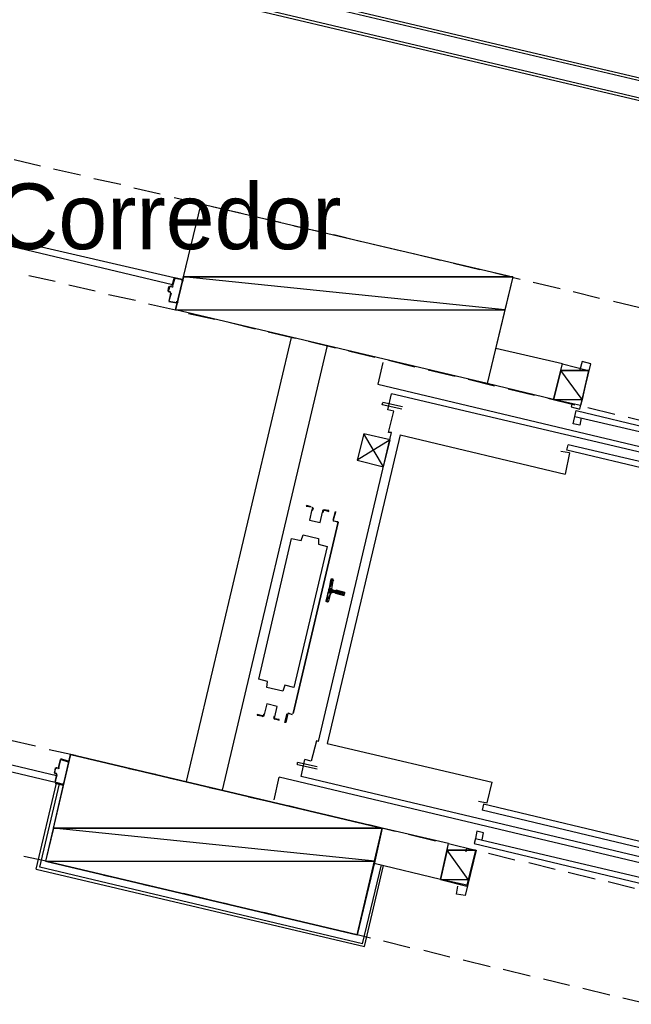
# Model space of a CAD drawing. Header units: feet. Extents: x -79 to 198, y -22 to 181.
# Tile 137 of 256: x 57 to 68, y 111 to 129. Entities that reach past the tile are written whole.
import ezdxf
from ezdxf.enums import TextEntityAlignment as Align

# ---------------------------------------------------------------- set-up
doc = ezdxf.new("R2010")
doc.units = ezdxf.units.FT
for name, color, linetype in [('A-LINEA', 7, 'CONTINUOUS'), ('A-LINEA-FINA', 9, 'CONTINUOUS'), ('A-MURO-CONCRETO', 8, 'CONTINUOUS'), ('A-NOMBRE-ESPACIO', 2, 'CONTINUOUS')]:
    doc.layers.add(name, color=color, linetype=linetype)

msp = doc.modelspace()

# ---------------------------------------------------------------- linework, layer by layer
at = {"layer": 'A-LINEA'}
for p, q in [((75.3067, 126.4711), (45.9733, 133.3911)), ((46.04, 133.4311), (75.32, 126.5244)), ((47.28, 132.7778), (75.24, 126.1778)), ((75.2267, 126.1244), (47.32, 132.7111)), ((57.1867, 126.6178), (57.6667, 126.4978)), ((57.9067, 126.4444), (58.4, 126.3378)), ((58.64, 126.2711), (59.1333, 126.1644)), ((59.3733, 126.0978), (59.8533, 125.9911)), ((60.1067, 125.9244), (60.5867, 125.8178)), ((60.8267, 125.7511), (61.32, 125.6444)), ((61.56, 125.5778), (62.0533, 125.4711)), ((62.2933, 125.4044), (62.7733, 125.2978)), ((63.0267, 125.2444), (63.5067, 125.1244)), ((63.7467, 125.0711), (64.24, 124.9511)), ((64.48, 124.8978), (64.9733, 124.7778)), ((65.2133, 124.7244), (65.6933, 124.6044)), ((57.4533, 124.4978), (57.9333, 124.3911)), ((60.12, 124.4578), (60.2533, 124.4311)), ((60.12, 124.4444), (60.12, 124.4444)), ((60.2533, 124.4178), (60.2533, 124.4178)), ((65.9467, 124.5511), (66.4267, 124.4311)), ((58.1867, 124.3244), (58.6667, 124.2178)), ((60, 124.2178), (60.0133, 124.2978)), ((60.0267, 124.3111), (60.0533, 124.2978)), ((60.0267, 124.2978), (60.0267, 124.2978)), ((60.0687, 124.285), (60.0928, 124.2998)), ((66.6667, 124.3778), (67.16, 124.2578)), ((58.9067, 124.1511), (59.4, 124.0444)), ((60.0267, 124.1778), (60.0267, 124.1778)), ((60.0528, 124.1665), (60.0379, 124.1906)), ((67.4, 124.2044), (67.88, 124.0844)), ((59.64, 123.9778), (60.1333, 123.8711)), ((60.16, 123.9911), (60.0133, 124.0178)), ((60.16, 124.0044), (60.16, 124.0044)), ((68.1333, 124.0311), (68.6133, 123.9111)), ((60.3733, 123.8044), (60.8533, 123.6978)), ((61.1067, 123.6444), (61.5867, 123.5244)), ((60.3333, 115.2578), (62.2533, 123.3644)), ((61.8267, 123.4711), (62.32, 123.3511)), ((62.9067, 123.2178), (60.9867, 115.0978)), ((62.56, 123.2978), (63.0533, 123.1778)), ((67.2, 122.8844), (65.9867, 123.1644)), ((63.2933, 123.1244), (63.7733, 123.0044)), ((63.92, 122.9111), (63.8267, 122.5111)), ((64.0267, 122.9511), (64.5067, 122.8311)), ((64.7467, 122.7778), (65.24, 122.6578)), ((65.48, 122.6044), (65.96, 122.4844)), ((67.68, 122.7644), (67.5333, 122.1244)), ((63.8267, 122.5111), (71.08, 120.7911)), ((67.04, 122.2311), (65.8267, 122.5244)), ((66.2133, 122.4311), (66.6933, 122.3111)), ((71.0533, 120.6978), (64.08, 122.3378)), ((66.9333, 122.2578), (67.4267, 122.1378)), ((63.9067, 122.1378), (63.92, 122.1778)), ((64.2667, 122.0578), (63.9067, 122.1378)), ((64.28, 122.0978), (63.92, 122.1778)), ((67.6667, 122.0844), (68.16, 121.9644)), ((64.0267, 121.6311), (64.12, 122.0178)), ((67.4267, 121.9244), (70.96, 121.0978)), ((67.4533, 122.0311), (70.9867, 121.1911)), ((67.5467, 121.8978), (67.52, 121.7644)), ((68.4, 121.9111), (68.88, 121.7911)), ((62.7467, 115.9911), (64.08, 121.6311)), ((64.24, 121.5911), (62.9067, 115.9511)), ((64.08, 121.6311), (64.0267, 121.6311)), ((64.24, 121.5911), (67.2533, 120.8711)), ((64.0533, 121.4978), (63.4533, 121.1244)), ((67.28, 121.3111), (67.3067, 121.4044)), ((70.84, 120.5778), (67.3067, 121.4044)), ((67.3333, 121.2578), (67.1733, 121.2844)), ((67.3333, 121.2578), (67.2533, 120.8711)), ((70.8133, 120.4711), (67.28, 121.3111)), ((62.28, 116.4978), (63.1067, 119.9911)), ((63.1067, 119.9911), (62.28, 116.4978)), ((63.0933, 119.9911), (63.0133, 120.0178)), ((63.0133, 120.0178), (63.1067, 120.0044)), ((63.0267, 120.0178), (63.0267, 120.0178)), ((63.0267, 120.0178), (63.0267, 120.0178)), ((63.0933, 119.9911), (63.0933, 119.9911)), ((62.9867, 118.7778), (63.0133, 118.9244)), ((63.0264, 118.9145), (63.0113, 118.9372)), ((62.9333, 118.5511), (62.9733, 118.6978)), ((63, 118.7244), (63.04, 118.7111)), ((63.0533, 118.7378), (63.0133, 118.7511)), ((63.04, 118.6978), (63.04, 118.6978)), ((63.0533, 118.7511), (63.0533, 118.7511)), ((63.0533, 118.6978), (63.0533, 118.6978)), ((62.9087, 118.5383), (62.9324, 118.5518)), ((62.1867, 116.5111), (62.2667, 116.4844)), ((62.1867, 116.4978), (62.1867, 116.4978)), ((62.2667, 116.4978), (62.2667, 116.4978)), ((62.2667, 116.4978), (62.2667, 116.4978)), ((57.0933, 116.0178), (57.5733, 115.9111)), ((62.9067, 115.9511), (65.92, 115.2444)), ((57.8267, 115.8444), (58.3067, 115.7378)), ((58.0267, 115.6578), (57.9867, 115.5111)), ((58.1733, 115.6311), (58.04, 115.6711)), ((58.04, 115.6578), (58.04, 115.6578)), ((58.1733, 115.6178), (58.1733, 115.6178)), ((58.5467, 115.6711), (59.04, 115.5644)), ((62.72, 115.5244), (62.36, 115.6044)), ((62.4267, 115.3511), (62.4933, 115.6578)), ((57.9867, 115.5244), (57.9867, 115.5244)), ((57.9887, 115.4983), (58.0128, 115.5132)), ((59.28, 115.4978), (59.7733, 115.3911)), ((57.5867, 113.6578), (57.96, 115.2311)), ((57.92, 115.4044), (57.9467, 115.4044)), ((57.9333, 115.2311), (58.08, 115.1911)), ((57.9467, 115.3911), (57.9467, 115.3911)), ((57.9728, 115.3798), (57.9579, 115.4039)), ((60.0133, 115.3244), (60.4933, 115.2178)), ((61.9333, 114.9244), (62.0267, 115.3378)), ((69.9467, 113.4578), (62.0267, 115.3378)), ((69.4, 113.6978), (62.4267, 115.3511)), ((58.08, 115.2044), (58.08, 115.2044)), ((60.7467, 115.1511), (61.2267, 115.0444)), ((61.4667, 114.9778), (61.96, 114.8711)), ((62.2, 114.8178), (62.6933, 114.6978)), ((65.76, 114.8444), (65.7333, 114.7378)), ((69.2533, 113.8978), (65.7333, 114.7378)), ((69.28, 114.0044), (65.76, 114.8444)), ((62.9333, 114.6444), (63.4133, 114.5244)), ((63.6667, 114.4711), (64.1467, 114.3511)), ((65.12, 114.1244), (63.9067, 114.4044)), ((64.3867, 114.2978), (64.88, 114.1778)), ((65.6133, 114.2178), (69.1333, 113.3911)), ((65.7333, 114.1911), (65.76, 114.3244)), ((64.9733, 113.4711), (65.12, 114.1244)), ((65.12, 114.1244), (65.6133, 114.0044)), ((65.12, 114.1244), (65.6133, 114.0044)), ((65.6133, 114.0044), (65.4533, 113.3511)), ((65.5867, 114.1244), (69.1067, 113.2844)), ((57.36, 113.8978), (57.8533, 113.7911)), ((65.8533, 113.9511), (66.3333, 113.8311)), ((58.0933, 113.7244), (58.5733, 113.6178)), ((63.5467, 112.2978), (63.8933, 113.7378)), ((64.9733, 113.4711), (63.76, 113.7644)), ((66.5867, 113.7778), (67.0667, 113.6578)), ((58.8267, 113.5511), (59.3067, 113.4444)), ((64.9733, 113.4711), (65.4533, 113.3511)), ((67.3067, 113.6044), (67.8, 113.4844)), ((59.5467, 113.3778), (60.04, 113.2711)), ((68.04, 113.4311), (68.52, 113.3111)), ((60.28, 113.2178), (60.7733, 113.0978)), ((61.0133, 113.0444), (61.4933, 112.9244)), ((61.7467, 112.8711), (62.2267, 112.7511)), ((62.4667, 112.6978), (62.96, 112.5778)), ((63.2, 112.5244), (63.6933, 112.4044)), ((63.9333, 112.3511), (64.4133, 112.2311)), ((64.6667, 112.1778), (65.1467, 112.0578)), ((65.3867, 112.0044), (65.88, 111.8844)), ((66.12, 111.8311), (66.6133, 111.7111)), ((66.8533, 111.6578), (67.3333, 111.5378)), ((67.5733, 111.4844), (68.0667, 111.3644)), ((68.3067, 111.3111), (68.8, 111.1911))]:
    msp.add_line(p, q, dxfattribs=at)
for points in [[(60.6, 125.8044), (66.2933, 124.4711), (65.8267, 122.5244), (60.1333, 123.8711), (60.6, 125.8044)], [(57.1867, 125.1378), (60.1067, 124.4578), (60.08, 124.3244), (57.16, 125.0178), (57.1867, 125.1378)], [(60.1067, 124.4578), (60.0667, 124.3111), (60.0667, 124.3111)], [(60.2667, 124.4178), (60.2667, 124.3911), (60.2533, 124.3911), (60.2533, 124.4178), (60.12, 124.4444), (60.08, 124.3111)], [(60.0533, 124.2978), (60.0267, 124.2978), (60, 124.2044), (60.04, 124.2044)], [(60.0267, 124.1911), (60, 124.2044), (60, 124.2044)], [(60.04, 124.1778), (60.0133, 124.0311), (60.0133, 124.0311)], [(60.0533, 124.1778), (60.0133, 124.0311), (60.16, 124.0044), (60.16, 124.0311), (60.1733, 124.0178), (60.1733, 124.0044)], [(67.5333, 122.1244), (67.04, 122.2311), (67.2, 122.8844), (67.68, 122.7644)], [(67.3733, 122.1511), (67.36, 122.0978), (67.52, 122.0578), (67.72, 122.8844), (67.56, 122.9244), (67.52, 122.7778)], [(64.12, 122.0178), (64.0133, 122.0444), (64.08, 122.3378)], [(67.52, 121.7644), (67.4, 121.7911), (67.4533, 122.0311)], [(63.9333, 121.0044), (63.5733, 121.6044), (63.4533, 121.1244), (63.9333, 121.0044), (64.0533, 121.4978), (63.5733, 121.6044)], [(62.6133, 120.2711), (62.5333, 120.2978), (62.52, 120.2844), (62.6133, 120.2711)], [(62.6377, 120.2095), (62.6529, 120.243), (62.628, 120.2701)], [(62.6264, 120.2235), (62.5809, 120.0309), (62.7735, 119.9853), (62.8192, 120.1779)], [(62.6264, 120.2235), (62.5809, 120.0309), (62.7735, 119.9853), (62.8192, 120.1779)], [(62.6306, 120.2208), (62.6397, 120.2409), (62.6248, 120.2572)], [(62.854, 120.217), (62.8196, 120.2039), (62.8182, 120.1671)], [(62.8511, 120.204), (62.8304, 120.1961), (62.8296, 120.1741)], [(62.84, 120.2178), (62.9333, 120.1911), (62.9333, 120.2044), (62.84, 120.2178)], [(63.0133, 120.0311), (63.0533, 120.1911), (63.0533, 120.1778), (63.0133, 120.0311)], [(61.6533, 117.1244), (62.2533, 119.6978), (62.4267, 119.6578), (62.4667, 119.7644), (62.7467, 119.6978), (62.7467, 119.5911), (62.9067, 119.5511), (62.2933, 116.9778), (62.1333, 117.0178), (62.0933, 116.9111), (61.8, 116.9778), (61.8133, 117.0844), (61.6533, 117.1244)], [(63, 118.9511), (62.9867, 118.9511), (62.88, 118.5511), (62.9067, 118.5378)], [(63.0113, 118.7106), (62.9962, 118.7081), (62.9872, 118.6957)], [(63.0005, 118.7624), (63.003, 118.7473), (63.0154, 118.7383)], [(63.0533, 118.6978), (63.2133, 118.6578), (63.2267, 118.7111), (63.0667, 118.7511)], [(61.9469, 116.4387), (61.9924, 116.6313), (61.7998, 116.6769), (61.7542, 116.4843)], [(61.9469, 116.4387), (61.9924, 116.6313), (61.7998, 116.6769), (61.7542, 116.4843)], [(61.7193, 116.4453), (61.7537, 116.4583), (61.7551, 116.4951)], [(62.2667, 116.4844), (62.1867, 116.4978), (62.1467, 116.3378), (62.1333, 116.3378), (62.1733, 116.4978)], [(61.72, 116.4578), (61.6267, 116.4844), (61.6267, 116.4711), (61.7067, 116.4578)], [(61.7223, 116.4583), (61.7429, 116.4661), (61.7438, 116.4882)], [(61.9357, 116.4527), (61.9204, 116.4192), (61.9453, 116.3921)], [(61.9427, 116.4414), (61.9336, 116.4213), (61.9485, 116.405)], [(61.9467, 116.4044), (62.0267, 116.3778), (62.0267, 116.3911), (61.9467, 116.4044)], [(55.0133, 115.9378), (57.9333, 115.2444), (57.96, 115.3644), (55.04, 116.0578), (55.0133, 115.9378)], [(62.7467, 115.9911), (62.7067, 116.0044), (62.6133, 115.6311), (62.4933, 115.6578)], [(57.76, 113.8044), (63.4533, 112.4578), (63.9067, 114.4044), (58.2133, 115.7511), (57.76, 113.8044)], [(58, 115.5111), (58.04, 115.6578), (58.1733, 115.6178), (58.1733, 115.6044), (58.1867, 115.5911), (58.1867, 115.6178)], [(62.72, 115.4844), (62.36, 115.5644), (62.36, 115.6044)], [(57.9333, 115.5111), (57.92, 115.4178), (57.92, 115.4178)], [(57.96, 115.4044), (57.92, 115.4178), (57.9467, 115.5111), (57.9733, 115.4978)], [(57.9733, 115.5111), (57.9467, 115.5111), (57.9467, 115.5111)], [(57.96, 115.3911), (57.9333, 115.2444), (57.9333, 115.2444)], [(58.0933, 115.2044), (58.0933, 115.2311), (58.08, 115.2311), (58.08, 115.2044), (57.9333, 115.2444), (57.9733, 115.3778)], [(65.6667, 114.8978), (65.8267, 114.8711), (65.92, 115.2444)], [(63.5467, 112.2978), (57.6533, 113.6978), (58.0133, 115.2178)], [(65.76, 114.3244), (65.64, 114.3511), (65.6133, 114.2178), (65.5867, 114.1244)], [(65.44, 113.9778), (65.4533, 114.0444), (65.6267, 114.0044), (65.4267, 113.1778), (65.2667, 113.2044), (65.2933, 113.3511)], [(57.5867, 113.6578), (63.5867, 112.2444), (63.9333, 113.7244)]]:
    msp.add_lwpolyline(points, dxfattribs=at)
at = {"layer": 'A-LINEA-FINA'}
for p, q in [((62.9733, 118.9511), (63.0133, 118.9378)), ((62.9733, 118.9378), (63.0133, 118.9378)), ((62.9733, 118.9378), (63.0133, 118.9244)), ((62.9867, 118.9511), (63, 118.9511)), ((62.9867, 118.9511), (63.0133, 118.9511)), ((62.92, 118.7244), (62.9733, 118.7111)), ((62.9333, 118.7778), (62.9867, 118.7644)), ((62.9333, 118.7778), (62.9867, 118.7644)), ((62.9333, 118.7644), (63, 118.7511)), ((62.9333, 118.7378), (63, 118.7244)), ((63.0533, 118.7378), (63.2267, 118.7111)), ((63.0533, 118.7378), (63.2267, 118.6978)), ((63.0533, 118.7111), (63.2133, 118.6711)), ((63.0533, 118.6978), (63.2133, 118.6578)), ((62.88, 118.5511), (62.92, 118.5511)), ((62.88, 118.5511), (62.9067, 118.5378)), ((62.8933, 118.5644), (62.9333, 118.5511)), ((62.8933, 118.5644), (62.9333, 118.5511))]:
    msp.add_line(p, q, dxfattribs=at)
for points in [[(62.9733, 118.9378), (63.0133, 118.9244), (62.9467, 118.7911), (62.9733, 118.9378)], [(63.0133, 118.9244), (62.9467, 118.7911), (62.9867, 118.7778), (63.0133, 118.9244), (63.0133, 118.9244)], [(63.0133, 118.9378), (62.9733, 118.9511), (62.9733, 118.9511), (63.0133, 118.9378)], [(62.9733, 118.9511), (62.9733, 118.9511), (63.0133, 118.9378), (62.9733, 118.9511)], [(62.9733, 118.9511), (63.0133, 118.9378), (62.9867, 118.9511), (62.9733, 118.9511), (62.9733, 118.9511)], [(62.9733, 118.9378), (63.0133, 118.9378), (62.9733, 118.9511), (62.9733, 118.9378), (62.9733, 118.9378)], [(62.9733, 118.9378), (62.9733, 118.9378), (63.0133, 118.9378), (62.9733, 118.9378)], [(63.0133, 118.9378), (62.9733, 118.9378), (63.0133, 118.9244), (63.0133, 118.9378)], [(63.0133, 118.9244), (62.9733, 118.9378), (62.9733, 118.9378), (63.0133, 118.9244), (63.0133, 118.9244)], [(63, 118.9511), (62.9867, 118.9511), (62.9867, 118.9511), (63, 118.9511)], [(62.9867, 118.9511), (62.9867, 118.9511), (63, 118.9511), (62.9867, 118.9511)], [(62.9867, 118.9511), (63, 118.9511), (63.0133, 118.9511), (62.9867, 118.9511), (62.9867, 118.9511)], [(63.0133, 118.9511), (62.9867, 118.9511), (63.0133, 118.9378), (63.0133, 118.9511), (63.0133, 118.9511)], [(62.92, 118.7111), (62.9733, 118.6978), (62.8933, 118.5644), (62.92, 118.7111)], [(62.9733, 118.6978), (62.8933, 118.5644), (62.9333, 118.5511), (62.9733, 118.6978)], [(62.9333, 118.7244), (62.9867, 118.7111), (62.92, 118.7244), (62.9333, 118.7244)], [(62.9867, 118.7111), (62.92, 118.7244), (62.9733, 118.7111), (62.9867, 118.7111)], [(62.9733, 118.7111), (62.92, 118.7244), (62.92, 118.7244), (62.9733, 118.7111), (62.9733, 118.7111)], [(62.92, 118.7244), (62.9733, 118.7111), (62.92, 118.7111), (62.92, 118.7244)], [(62.9733, 118.7111), (62.92, 118.7111), (62.9733, 118.6978), (62.9733, 118.7111), (62.9733, 118.7111)], [(62.9867, 118.7644), (62.9333, 118.7778), (62.9333, 118.7778), (62.9867, 118.7644)], [(62.9333, 118.7778), (62.9333, 118.7778), (62.9867, 118.7644), (62.9333, 118.7778)], [(62.9333, 118.7778), (62.9867, 118.7644), (62.9467, 118.7778), (62.9333, 118.7778), (62.9333, 118.7778)], [(62.9867, 118.7644), (62.9333, 118.7778), (63, 118.7644), (62.9867, 118.7644), (62.9867, 118.7644)], [(62.9333, 118.7778), (63, 118.7644), (62.9333, 118.7644), (62.9333, 118.7778)], [(63, 118.7644), (62.9333, 118.7644), (63, 118.7511), (63, 118.7644), (63, 118.7644)], [(63, 118.7511), (62.9333, 118.7644), (62.9333, 118.7644), (63, 118.7511)], [(62.9333, 118.7644), (62.9333, 118.7644), (63, 118.7511), (62.9333, 118.7644), (62.9333, 118.7644)], [(63, 118.7511), (62.9333, 118.7644), (62.9333, 118.7644), (63, 118.7511)], [(62.9333, 118.7644), (62.9333, 118.7644), (63, 118.7511), (62.9333, 118.7644), (62.9333, 118.7644)], [(63, 118.7511), (62.9333, 118.7644), (62.9333, 118.7644), (63, 118.7511)], [(62.9333, 118.7644), (62.9333, 118.7644), (63, 118.7511), (62.9333, 118.7644), (62.9333, 118.7644)], [(63, 118.7511), (62.9333, 118.7644), (63.0133, 118.7511), (63, 118.7511), (63, 118.7511)], [(62.9333, 118.7644), (63.2267, 118.6978), (62.9333, 118.7378), (62.9333, 118.7644)], [(63.2267, 118.6978), (62.9333, 118.7378), (63.2133, 118.6711), (63.2267, 118.6978), (63.2267, 118.6978)], [(63, 118.7244), (62.9333, 118.7378), (62.9333, 118.7378), (63, 118.7244)], [(62.9333, 118.7378), (62.9333, 118.7378), (63, 118.7244), (62.9333, 118.7378), (62.9333, 118.7378)], [(63, 118.7244), (62.9333, 118.7378), (62.9867, 118.7244), (63, 118.7244), (63, 118.7244)], [(62.9867, 118.7244), (62.9333, 118.7378), (62.9333, 118.7378), (62.9867, 118.7244)], [(62.9333, 118.7378), (62.9333, 118.7378), (62.9867, 118.7244), (62.9333, 118.7378), (62.9333, 118.7378)], [(62.9333, 118.7378), (62.9867, 118.7244), (62.9333, 118.7244), (62.9333, 118.7378)], [(62.9867, 118.7244), (62.9333, 118.7244), (62.9867, 118.7111), (62.9867, 118.7244), (62.9867, 118.7244)], [(62.9867, 118.7111), (62.9333, 118.7244), (62.9333, 118.7244), (62.9867, 118.7111)], [(62.9333, 118.7244), (62.9333, 118.7244), (62.9867, 118.7111), (62.9333, 118.7244), (62.9333, 118.7244)], [(62.9867, 118.7111), (62.9333, 118.7244), (62.9333, 118.7244), (62.9867, 118.7111)], [(62.9333, 118.7244), (62.9333, 118.7244), (62.9867, 118.7111), (62.9333, 118.7244), (62.9333, 118.7244)], [(62.9467, 118.7911), (62.9867, 118.7778), (62.9467, 118.7778), (62.9467, 118.7911)], [(62.9867, 118.7778), (62.9467, 118.7778), (62.9867, 118.7644), (62.9867, 118.7778), (62.9867, 118.7778)], [(63.2133, 118.6711), (63.04, 118.7111), (63.04, 118.7111), (63.2133, 118.6711)], [(63.04, 118.7111), (63.04, 118.7111), (63.2133, 118.6711), (63.04, 118.7111), (63.04, 118.7111)], [(63.2133, 118.6711), (63.04, 118.7111), (63.04, 118.7111), (63.2133, 118.6711)], [(63.04, 118.7111), (63.04, 118.7111), (63.2133, 118.6711), (63.04, 118.7111), (63.04, 118.7111)], [(63.0533, 118.7111), (63.2133, 118.6711), (63.04, 118.7111), (63.0533, 118.7111), (63.0533, 118.7111)], [(63.0533, 118.7378), (63.2267, 118.7111), (63.0667, 118.7511), (63.0533, 118.7378), (63.0533, 118.7378)], [(63.0533, 118.7378), (63.0533, 118.7378), (63.2267, 118.7111), (63.0533, 118.7378)], [(63.2267, 118.7111), (63.0533, 118.7378), (63.2267, 118.6978), (63.2267, 118.7111), (63.2267, 118.7111)], [(63.2267, 118.6978), (63.0533, 118.7378), (63.0533, 118.7378), (63.2267, 118.6978)], [(63.0533, 118.7378), (63.0533, 118.7378), (63.2267, 118.6978), (63.0533, 118.7378), (63.0533, 118.7378)], [(63.2267, 118.6978), (63.0533, 118.7378), (63.0533, 118.7378), (63.2267, 118.6978)], [(63.0533, 118.7378), (63.0533, 118.7378), (63.2267, 118.6978), (63.0533, 118.7378)], [(63.2267, 118.6978), (63.0533, 118.7378), (63.0533, 118.7378), (63.2267, 118.6978), (63.2267, 118.6978)], [(63.2267, 118.6978), (63.0533, 118.7378), (63.0533, 118.7378), (63.2267, 118.6978)], [(63.0533, 118.7378), (63.0533, 118.7378), (63.2267, 118.6978), (63.0533, 118.7378), (63.0533, 118.7378)], [(63.2267, 118.6978), (63.0533, 118.7378), (63.0533, 118.7378), (63.2267, 118.6978)], [(63.0533, 118.7378), (63.0533, 118.7378), (63.2267, 118.6978), (63.0533, 118.7378), (63.0533, 118.7378)], [(63.2267, 118.6978), (63.0533, 118.7378), (63.0533, 118.7378), (63.2267, 118.6978)], [(63.0533, 118.7378), (63.0533, 118.7378), (63.2267, 118.6978), (63.0533, 118.7378), (63.0533, 118.7378)], [(63.2133, 118.6711), (63.0533, 118.7111), (63.0533, 118.7111), (63.2133, 118.6711)], [(63.0533, 118.7111), (63.0533, 118.7111), (63.2133, 118.6711), (63.0533, 118.7111)], [(63.0533, 118.7111), (63.2133, 118.6711), (63.0533, 118.6978), (63.0533, 118.7111)], [(63.2133, 118.6711), (63.0533, 118.6978), (63.2133, 118.6578), (63.2133, 118.6711), (63.2133, 118.6711)], [(63.2133, 118.6578), (63.0533, 118.6978), (63.0533, 118.6978), (63.2133, 118.6578)], [(63.0533, 118.6978), (63.0533, 118.6978), (63.2133, 118.6578), (63.0533, 118.6978)], [(63.2133, 118.6578), (63.0533, 118.6978), (63.0533, 118.6978), (63.2133, 118.6578), (63.2133, 118.6578)], [(63.2133, 118.6578), (63.0533, 118.6978), (63.0533, 118.6978), (63.2133, 118.6578)], [(63.0533, 118.6978), (63.0533, 118.6978), (63.2133, 118.6578), (63.0533, 118.6978), (63.0533, 118.6978)], [(63.2133, 118.6578), (63.0533, 118.6978), (63.0533, 118.6978), (63.2133, 118.6578)], [(63.0533, 118.6978), (63.0533, 118.6978), (63.2133, 118.6578), (63.0533, 118.6978), (63.0533, 118.6978)], [(63.2267, 118.7111), (63.0667, 118.7511), (63.0667, 118.7511), (63.2267, 118.7111)], [(63.0667, 118.7511), (63.0667, 118.7511), (63.2267, 118.7111), (63.0667, 118.7511), (63.0667, 118.7511)], [(62.88, 118.5511), (62.88, 118.5511), (62.92, 118.5511), (62.88, 118.5511)], [(62.88, 118.5511), (62.92, 118.5511), (62.8933, 118.5511), (62.88, 118.5511), (62.88, 118.5511)], [(62.92, 118.5511), (62.88, 118.5511), (62.92, 118.5378), (62.92, 118.5511)], [(62.88, 118.5511), (62.92, 118.5378), (62.9067, 118.5378), (62.88, 118.5511), (62.88, 118.5511)], [(62.92, 118.5378), (62.88, 118.5511), (62.88, 118.5511), (62.92, 118.5378)], [(62.88, 118.5511), (62.88, 118.5511), (62.9067, 118.5378), (62.88, 118.5511)], [(62.9067, 118.5378), (62.88, 118.5511), (62.88, 118.5511), (62.9067, 118.5378)], [(62.88, 118.5511), (62.88, 118.5511), (62.9067, 118.5378), (62.88, 118.5511), (62.88, 118.5511)], [(62.9333, 118.5511), (62.8933, 118.5644), (62.8933, 118.5644), (62.9333, 118.5511), (62.9333, 118.5511)], [(62.9333, 118.5511), (62.8933, 118.5644), (62.92, 118.5511), (62.9333, 118.5511), (62.9333, 118.5511)], [(62.8933, 118.5511), (62.92, 118.5511), (62.8933, 118.5644), (62.8933, 118.5511), (62.8933, 118.5511)], [(62.8933, 118.5511), (62.8933, 118.5511), (62.92, 118.5511), (62.8933, 118.5511)]]:
    msp.add_lwpolyline(points, dxfattribs=at)
at = {"layer": 'A-MURO-CONCRETO'}
for points in [[(60.6, 125.8044), (66.2933, 124.4711), (60.28, 124.4711), (60.6, 125.8044), (60.6, 125.8044)], [(60.28, 124.4711), (60.1333, 123.8711), (66.1467, 123.8711), (60.28, 124.4711)], [(60.28, 124.4711), (66.2933, 124.4711), (66.1467, 123.8711), (60.28, 124.4711), (60.28, 124.4711)], [(60.1333, 123.8711), (66.1467, 123.8711), (65.8267, 122.5244), (60.1333, 123.8711), (60.1333, 123.8711)], [(67.2, 122.8844), (67.68, 122.7644), (67.1733, 122.7644), (67.2, 122.8844), (67.2, 122.8844)], [(67.1733, 122.7644), (67.04, 122.2311), (67.56, 122.2311), (67.1733, 122.7644)], [(67.1733, 122.7644), (67.68, 122.7644), (67.56, 122.2311), (67.1733, 122.7644), (67.1733, 122.7644)], [(67.04, 122.2311), (67.56, 122.2311), (67.5333, 122.1244), (67.04, 122.2311), (67.04, 122.2311)], [(58.2133, 115.7511), (63.9067, 114.4044), (57.9067, 114.4044), (58.2133, 115.7511), (58.2133, 115.7511)], [(57.9067, 114.4044), (57.76, 113.8044), (63.7733, 113.8044), (57.9067, 114.4044)], [(57.9067, 114.4044), (63.9067, 114.4044), (63.7733, 113.8044), (57.9067, 114.4044), (57.9067, 114.4044)], [(65.0933, 114.0044), (64.9733, 113.4711), (65.48, 113.4711), (65.0933, 114.0044)], [(65.12, 114.1244), (65.6133, 114.0044), (65.0933, 114.0044), (65.12, 114.1244), (65.12, 114.1244)], [(65.0933, 114.0044), (65.6133, 114.0044), (65.48, 113.4711), (65.0933, 114.0044), (65.0933, 114.0044)], [(57.76, 113.8044), (63.7733, 113.8044), (63.4533, 112.4578), (57.76, 113.8044), (57.76, 113.8044)], [(64.9733, 113.4711), (65.48, 113.4711), (65.4533, 113.3644), (64.9733, 113.4711), (64.9733, 113.4711)]]:
    msp.add_lwpolyline(points, dxfattribs=at)

# ---------------------------------------------------------------- texts
at = {"layer": 'A-NOMBRE-ESPACIO'}
msp.add_text('Corredor', height=1.2, dxfattribs=at).set_placement((60, 124.9778), align=Align.CENTER)

doc.saveas('drawing.dxf')
